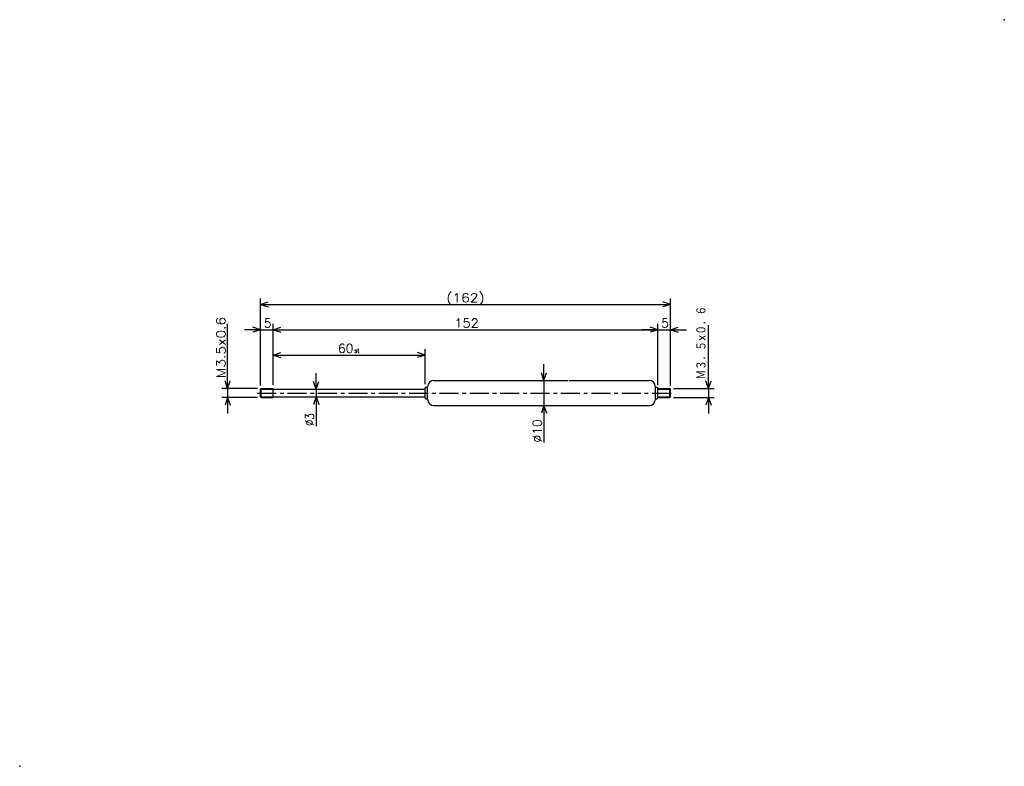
# Model space of a CAD drawing. Extents: x -297 to 92, y -12 to 282.
import ezdxf

# ---------------------------------------------------------------- set-up
doc = ezdxf.new("R2010")
doc.units = 0
doc.linetypes.add('CENTER', pattern=[12, 7.5, -1.5, 1.5, -1.5])
doc.layers.get('0').update_dxf_attribs({"linetype": 'CONTINUOUS'})
doc.styles.get("Standard").update_dxf_attribs({"font": 'txt', "bigfont": 'BIGFONT'})

msp = doc.modelspace()

# ---------------------------------------------------------------- linework, layer by layer
at = {"color": 7, "linetype": 'CONTINUOUS'}
for p, q in [((-202, 137.95), (-202, 172.286)), ((-40, 137.89352), (-40, 172.286)), ((-202, 170), (-199, 171)), ((-202, 170), (-40, 170)), ((-202, 170), (-199, 169)), ((-40, 170), (-43, 171)), ((-40, 170), (-43, 169)), ((-215, 136.75), (-215, 162.38104)), ((-202, 160), (-208.35, 160)), ((-202, 160), (-205, 161)), ((-202, 160), (-205, 159)), ((-202, 137.95), (-202, 162.286)), ((-202, 160), (-197, 160)), ((-197, 138.25), (-197, 162.286)), ((-197, 138.25), (-197, 162.286)), ((-197, 160), (-194, 161)), ((-197, 160), (-194, 161)), ((-197, 160), (-194, 159)), ((-197, 160), (-190.65, 160)), ((-197, 160), (-45, 160)), ((-197, 160), (-194, 159)), ((-45, 160), (-51.35, 160)), ((-45, 160), (-48, 161)), ((-45, 160), (-48, 161)), ((-45, 160), (-48, 159)), ((-45, 160), (-48, 159)), ((-45, 138.25), (-45, 162.286)), ((-45, 138.25), (-45, 162.286)), ((-45, 160), (-40, 160)), ((-40, 137.95), (-40, 162.286)), ((-40, 160), (-37, 161)), ((-40, 160), (-37, 159)), ((-40, 160), (-33.65, 160)), ((-25, 136.75), (-25, 161.82443)), ((-197, 138.25), (-197, 152.28601)), ((-137, 138.45), (-137, 152.28601)), ((-197, 150), (-194, 151)), ((-197, 150), (-137, 150)), ((-197, 150), (-194, 149)), ((-137, 150), (-140, 151)), ((-137, 150), (-140, 149)), ((-90, 140), (-90, 146.35)), ((-215, 136.75), (-215, 143.1)), ((-180, 136.5), (-180, 142.85)), ((-90, 140), (-91, 143)), ((-90, 140), (-89, 143)), ((-25, 136.75), (-25, 143.1)), ((-203.2, 136.75), (-217.286, 136.75)), ((-215, 136.75), (-216, 139.75)), ((-215, 136.75), (-214, 139.75)), ((-215, 136.75), (-215, 133.25)), ((-202, 136.45001), (-201.70001, 136.75)), ((-202, 136.45), (-197, 136.45)), ((-202, 133.55), (-202, 136.45)), ((-201.7, 136.75), (-197, 136.75)), ((-201.7, 133.25), (-201.7, 136.75)), ((-197, 133.25), (-197, 136.75)), ((-197, 136.5), (-191.17329, 136.5)), ((-191.17329, 136.5), (-137, 136.5)), ((-180, 136.5), (-181, 139.5)), ((-180, 136.5), (-179, 139.5)), ((-180, 136.5), (-180, 133.5)), ((-137, 133.05), (-137, 136.95)), ((-136.7, 137.25), (-136.3, 137.25)), ((-136, 132.5), (-136, 137.5)), ((-133.5, 140), (-80.387344, 140)), ((-123.5, 140), (-122.53546, 140)), ((-90, 140), (-90, 130)), ((-80, 140), (-48.5, 140)), ((-46, 132.5), (-46, 137.5)), ((-45.700001, 137.25), (-45.299999, 137.25)), ((-45, 133.25), (-45, 136.95)), ((-45, 136.75), (-40.299999, 136.75)), ((-45, 136.45), (-40, 136.45)), ((-40.300003, 136.75), (-40.000004, 136.45)), ((-40.299999, 133.25), (-40.299999, 136.75)), ((-40, 133.55), (-40, 136.45)), ((-38.799999, 136.75), (-22.714001, 136.75)), ((-25, 136.75), (-26, 139.75)), ((-25, 136.75), (-24, 139.75)), ((-25, 136.75), (-25, 133.25)), ((-203.2, 133.25), (-217.286, 133.25)), ((-215, 133.25), (-216, 130.25)), ((-215, 133.25), (-214, 130.25)), ((-215, 133.25), (-215, 126.9)), ((-202.00002, 133.55002), (-201.70001, 133.25002)), ((-202, 133.55), (-197, 133.55)), ((-201.7, 133.25), (-197, 133.25)), ((-197, 133.5), (-192.36945, 133.5)), ((-192.36945, 133.5), (-137, 133.5)), ((-180, 133.5), (-181, 130.5)), ((-180, 133.5), (-180, 121.91952)), ((-180, 133.5), (-179, 130.5)), ((-180, 133.5), (-180, 127.15)), ((-136.7, 132.75), (-136.3, 132.75)), ((-45.700001, 132.75), (-45.299999, 132.75)), ((-45, 133.05), (-45, 135)), ((-45, 133.55), (-40, 133.55)), ((-45, 133.25), (-40.299999, 133.25)), ((-40.300003, 133.25), (-40.000004, 133.55)), ((-38.799999, 133.25), (-22.714001, 133.25)), ((-25, 133.25), (-26, 130.25)), ((-25, 133.25), (-24, 130.25)), ((-25, 133.25), (-25, 126.9)), ((-133.5, 130), (-80, 130)), ((-90, 130), (-91, 127)), ((-90, 130), (-90, 115.38412)), ((-90, 130), (-89, 127)), ((-90, 130), (-90, 123.65)), ((-80, 130), (-48.5, 130))]:
    msp.add_line(p, q, dxfattribs=at)
at = {"color": 7, "linetype": 'CENTER'}
msp.add_line((-203.28018, 135), (-39.107735, 135), dxfattribs=at)
at = {"color": 7, "linetype": 'CONTINUOUS'}
for centre, radius, start, end in [((-136.7, 136.95), 0.3, 90, 180), ((-136.3, 136.95), 0.3, 0, 90), ((-133.5, 137.5), 2.5, 90, 180), ((-48.5, 137.5), 2.5, 0, 90), ((-45.700001, 136.95), 0.3, 90, 180), ((-45.299999, 136.95), 0.3, 0, 90), ((-136.7, 133.05), 0.3, 180, 270), ((-136.3, 133.05), 0.3, 270, 360), ((-133.5, 132.5), 2.5, 180, 270), ((-48.5, 132.5), 2.5, 270, 360), ((-45.700001, 133.05), 0.3, 180, 270), ((-45.299999, 133.05), 0.3, 270, 360)]:
    msp.add_arc(centre, radius, start, end, dxfattribs=at)
for p in [(91.869957, 282.5), (-297.13004, -12.5)]:
    msp.add_point(p, dxfattribs=at)

# ---------------------------------------------------------------- texts
for s, height, width, p in [('(162)', 3.5, 1.140958, (-128.543, 170.875)), ('152', 3.5, 1.063592, (-125.343, 160.875)), ('60', 3.5, 1.007633, (-171.343, 150.875)), ('st', 1.75, 0.940457, (-164.943, 150.875))]:
    msp.add_text(s, height=height, dxfattribs=dict(at, width=width)).set_placement(p)
for s, width, p in [('Ｍ３．５×０．６', 0.773088, (-25.875, 140.33844)), ('M3.5x0.6', 1.143753, (-215.875, 140.89506)), ('%%C3', 0.844216, (-180.875, 121.91952)), ('%%C10', 1.028808, (-90.875, 115.38412))]:
    msp.add_text(s, height=3.5, rotation=90.000003, dxfattribs=dict(at, width=width)).set_placement(p)
for p in [(-200.643, 160.875), (-43.643, 160.875)]:
    msp.add_text('5', height=3.5, dxfattribs=at).set_placement(p)

doc.saveas('drawing.dxf')
